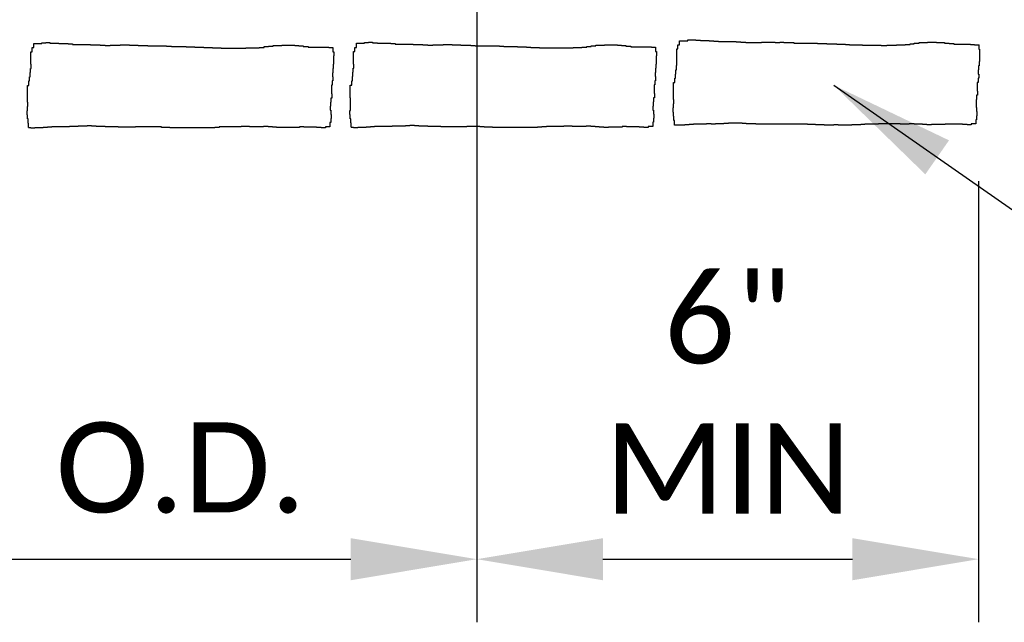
# Paper-space layout 'UM_01' of a CAD drawing. Header units: feet. Extents: x -2.3 to 50.9, y -37.3 to 22.
# Tile 13 of 26: x 5.133 to 6.226, y 3.977 to 4.646. Entities that reach past the tile are written whole.
import ezdxf

# ---------------------------------------------------------------- set-up
doc = ezdxf.new("R2010")
doc.units = ezdxf.units.FT
doc.header["$MEASUREMENT"] = 0
doc.layers.add('PS_P_Object', color=92, linetype='Continuous')
doc.layers.add('SH_TextM', color=7, linetype='Continuous')
doc.styles.add('Legend', font='calibri.ttf')
doc.styles.add('Straight Normal (0.14) Font 30', font='font30', dxfattribs={"height": 0.14})
doc.dimstyles.new('Dec Straight 0', dxfattribs={"dimtxt": 0.14, "dimasz": 0.14, "dimexe": 0.07, "dimexo": 0.07, "dimgap": 0.05, "dimtad": 1, "dimdec": 0, "dimzin": 0, "dimdsep": 46, "dimtxsty": 'Straight Normal (0.14) Font 30', "dimcen": 0.07, "dimclrd": 9, "dimclre": 9, "dimclrt": 256, "dimaunit": 1, "dimadec": 4, "dimazin": 0, "dimtfac": 1, "dimtdec": 0, "dimtofl": 0, "dimtmove": 0, "dimatfit": 3, "dimfxl": 1, "dimtolj": 1, "dimtzin": 0, "dimlwd": 25, "dimlwe": 25, "dimarcsym": 0})

# ---------------------------------------------------------------- blocks, each defined once
blk = doc.blocks.new('*D110')
at = {"layer": 'Defpoints', "color": 0, "transparency": 16777216}
for p in [(4.9827, 5.3016), (5.6402, 5.3015), (5.6402, 4.0473)]:
    blk.add_point(p, dxfattribs=at)
at = {"layer": 'SH_TextM', "color": 9, "lineweight": 25, "transparency": 16777216}
for p, q in [((4.9827, 5.2391), (4.9827, 3.9773)), ((5.6402, 5.239), (5.6402, 3.9773)), ((5.1227, 4.0473), (5.5002, 4.0473))]:
    blk.add_line(p, q, dxfattribs=at)
at = {"layer": 'SH_TextM', "color": 9, "transparency": 16777216}
for points in [[(5.1227, 4.0706), (5.1227, 4.0239), (4.9827, 4.0473)], [(5.5002, 4.0706), (5.5002, 4.0239), (5.6402, 4.0473)]]:
    blk.add_solid(points, dxfattribs=at)
at = {"layer": 'SH_TextM', "transparency": 16777216, "insert": (5.3114, 4.1485), "char_height": 0.1, "attachment_point": 5, "style": 'Legend'}
blk.add_mtext('\\A1;O.D.', dxfattribs=at)
blk = doc.blocks.new('*D111')
at = {"layer": 'Defpoints', "color": 0, "transparency": 16777216}
for p in [(5.6402, 5.3015), (6.1973, 4.5292), (6.1973, 4.0473)]:
    blk.add_point(p, dxfattribs=at)
at = {"layer": 'SH_TextM', "color": 9, "lineweight": 25, "transparency": 16777216}
for p, q in [((5.6402, 5.239), (5.6402, 3.9773)), ((6.1973, 4.4667), (6.1973, 3.9773)), ((5.7802, 4.0473), (6.0573, 4.0473))]:
    blk.add_line(p, q, dxfattribs=at)
at = {"layer": 'SH_TextM', "color": 9, "transparency": 16777216}
for points in [[(5.7802, 4.0706), (5.7802, 4.0239), (5.6402, 4.0473)], [(6.0573, 4.0706), (6.0573, 4.0239), (6.1973, 4.0473)]]:
    blk.add_solid(points, dxfattribs=at)
at = {"layer": 'SH_TextM', "transparency": 16777216, "insert": (5.9187, 4.2313), "char_height": 0.1, "attachment_point": 5, "style": 'Legend'}
blk.add_mtext('\\A1;6"\\PMIN', dxfattribs=at)

psp = doc.layouts.new('UM_01')

# ---------------------------------------------------------------- linework, layer by layer
at = {"layer": 'PS_P_Object', "color": 5}
for p, q in [((5.1463, 4.6104), (5.1463, 4.615)), ((5.1463, 4.615), (5.1481, 4.615)), ((5.1481, 4.615), (5.1481, 4.6195)), ((5.1481, 4.6195), (5.1571, 4.6195)), ((5.1571, 4.6195), (5.1571, 4.6203)), ((5.1571, 4.6203), (5.1616, 4.6203)), ((5.1616, 4.6203), (5.1616, 4.6207)), ((5.1616, 4.6207), (5.1661, 4.6207)), ((5.1661, 4.6207), (5.1661, 4.62)), ((5.1661, 4.62), (5.1714, 4.62)), ((5.1714, 4.62), (5.1714, 4.6198)), ((5.1714, 4.6198), (5.1759, 4.6198)), ((5.1759, 4.6198), (5.1759, 4.6197)), ((5.1759, 4.6197), (5.1808, 4.6197)), ((5.1808, 4.6197), (5.1808, 4.6195)), ((5.1808, 4.6195), (5.1863, 4.6195)), ((5.1863, 4.6195), (5.1863, 4.6191)), ((5.1863, 4.6191), (5.1912, 4.6191)), ((5.1912, 4.6191), (5.1912, 4.6186)), ((5.1912, 4.6186), (5.1963, 4.6186)), ((5.1963, 4.6186), (5.2012, 4.6186)), ((5.2012, 4.6186), (5.2059, 4.6186)), ((5.2059, 4.6186), (5.2059, 4.6185)), ((5.2059, 4.6185), (5.211, 4.6185)), ((5.211, 4.6185), (5.211, 4.6181)), ((5.211, 4.6181), (5.2161, 4.6181)), ((5.2161, 4.6181), (5.2161, 4.618)), ((5.2161, 4.618), (5.2218, 4.618)), ((5.2218, 4.618), (5.2218, 4.6176)), ((5.2218, 4.6176), (5.2275, 4.6176)), ((5.2275, 4.6176), (5.2275, 4.6174)), ((5.2275, 4.6174), (5.233, 4.6174)), ((5.233, 4.6174), (5.233, 4.6176)), ((5.233, 4.6176), (5.239, 4.6176)), ((5.239, 4.6176), (5.239, 4.6178)), ((5.239, 4.6178), (5.2443, 4.6178)), ((5.2443, 4.6178), (5.2443, 4.618)), ((5.2443, 4.618), (5.2496, 4.618)), ((5.2496, 4.618), (5.2545, 4.618)), ((5.2545, 4.618), (5.2545, 4.6176)), ((5.2545, 4.6176), (5.2594, 4.6176)), ((5.2594, 4.6176), (5.2594, 4.6178)), ((5.2594, 4.6178), (5.264, 4.6178)), ((5.264, 4.6178), (5.264, 4.6174)), ((5.264, 4.6174), (5.2697, 4.6174)), ((5.2697, 4.6174), (5.2697, 4.6173)), ((5.2697, 4.6173), (5.275, 4.6173)), ((5.275, 4.6173), (5.275, 4.617)), ((5.275, 4.617), (5.2802, 4.617)), ((5.2802, 4.617), (5.2802, 4.6168)), ((5.2802, 4.6168), (5.2857, 4.6168)), ((5.2857, 4.6168), (5.2902, 4.6168)), ((5.2902, 4.6168), (5.2957, 4.6168)), ((5.2957, 4.6168), (5.2957, 4.6166)), ((5.2957, 4.6166), (5.3012, 4.6166)), ((5.3012, 4.6166), (5.3012, 4.6164)), ((5.3012, 4.6164), (5.3069, 4.6164)), ((5.3069, 4.6164), (5.3069, 4.6163)), ((5.3069, 4.6163), (5.3118, 4.6163)), ((5.3118, 4.6163), (5.3118, 4.6161)), ((5.3118, 4.6161), (5.3173, 4.6161)), ((5.3173, 4.6161), (5.3173, 4.616)), ((5.3173, 4.616), (5.3226, 4.616)), ((5.3226, 4.616), (5.3226, 4.6158)), ((5.3226, 4.6158), (5.3271, 4.6158)), ((5.3271, 4.6158), (5.3271, 4.6156)), ((5.3271, 4.6156), (5.3322, 4.6156)), ((5.3322, 4.6156), (5.3322, 4.6154)), ((5.3322, 4.6154), (5.3369, 4.6154)), ((5.3369, 4.6154), (5.3369, 4.6151)), ((5.3369, 4.6151), (5.3416, 4.6151)), ((5.3416, 4.6151), (5.3416, 4.615)), ((5.3416, 4.615), (5.3465, 4.615)), ((5.3465, 4.615), (5.3465, 4.6148)), ((5.3465, 4.6148), (5.3514, 4.6148)), ((5.3514, 4.6148), (5.3514, 4.6146)), ((5.3514, 4.6146), (5.3561, 4.6146)), ((5.3561, 4.6146), (5.3561, 4.6144)), ((5.3561, 4.6144), (5.3612, 4.6144)), ((5.3612, 4.6144), (5.3659, 4.6144)), ((5.3659, 4.6144), (5.3718, 4.6144)), ((5.3718, 4.6144), (5.3718, 4.6143)), ((5.3718, 4.6143), (5.3781, 4.6143)), ((5.3781, 4.6143), (5.3781, 4.6144)), ((5.3781, 4.6144), (5.3838, 4.6144)), ((5.3838, 4.6144), (5.3838, 4.6146)), ((5.3838, 4.6146), (5.389, 4.6146)), ((5.389, 4.6146), (5.389, 4.6148)), ((5.389, 4.6148), (5.3936, 4.6148)), ((5.3936, 4.6148), (5.3985, 4.6148)), ((5.3985, 4.6148), (5.3985, 4.6153)), ((5.3985, 4.6153), (5.4041, 4.6153)), ((5.4041, 4.6153), (5.4041, 4.6161)), ((5.4041, 4.6161), (5.4087, 4.6161)), ((5.4087, 4.6161), (5.4087, 4.6166)), ((5.4087, 4.6166), (5.414, 4.6166)), ((5.414, 4.6166), (5.414, 4.6173)), ((5.414, 4.6173), (5.4188, 4.6173)), ((5.4188, 4.6173), (5.4188, 4.6174)), ((5.4188, 4.6174), (5.4235, 4.6174)), ((5.4235, 4.6174), (5.4235, 4.6178)), ((5.4235, 4.6178), (5.4286, 4.6178)), ((5.4286, 4.6178), (5.4333, 4.6178)), ((5.4333, 4.6178), (5.4333, 4.6176)), ((5.4333, 4.6176), (5.4379, 4.6176)), ((5.4379, 4.6176), (5.4379, 4.6173)), ((5.4379, 4.6173), (5.4424, 4.6173)), ((5.4424, 4.6173), (5.4424, 4.617)), ((5.4424, 4.617), (5.4473, 4.617)), ((5.4473, 4.617), (5.4473, 4.6163)), ((5.4473, 4.6163), (5.4529, 4.6163)), ((5.4529, 4.6163), (5.4529, 4.6156)), ((5.4529, 4.6156), (5.4575, 4.6156)), ((5.4575, 4.6156), (5.462, 4.6156)), ((5.462, 4.6156), (5.4665, 4.6156)), ((5.4665, 4.6156), (5.4712, 4.6156)), ((5.4712, 4.6156), (5.4712, 4.6154)), ((5.4712, 4.6154), (5.4757, 4.6154)), ((5.4757, 4.6154), (5.4757, 4.6151)), ((5.4757, 4.6151), (5.4802, 4.6151)), ((5.4802, 4.6151), (5.4802, 4.615)), ((5.4802, 4.615), (5.4806, 4.615)), ((5.4804, 4.6148), (5.4804, 4.6103)), ((5.4806, 4.615), (5.4806, 4.6151)), ((5.5046, 4.6107), (5.5046, 4.6153)), ((5.5046, 4.6153), (5.5065, 4.6153)), ((5.5065, 4.6153), (5.5065, 4.6198)), ((5.5065, 4.6198), (5.5154, 4.6198)), ((5.5154, 4.6198), (5.5154, 4.6206)), ((5.5154, 4.6206), (5.5199, 4.6206)), ((5.5199, 4.6206), (5.5199, 4.621)), ((5.5199, 4.621), (5.5244, 4.621)), ((5.5244, 4.621), (5.5244, 4.6203)), ((5.5244, 4.6203), (5.5297, 4.6203)), ((5.5297, 4.6203), (5.5297, 4.6201)), ((5.5297, 4.6201), (5.5342, 4.6201)), ((5.5342, 4.6201), (5.5342, 4.62)), ((5.5342, 4.62), (5.5391, 4.62)), ((5.5391, 4.62), (5.5391, 4.6198)), ((5.5391, 4.6198), (5.5447, 4.6198)), ((5.5447, 4.6198), (5.5447, 4.6194)), ((5.5447, 4.6194), (5.5495, 4.6194)), ((5.5495, 4.6194), (5.5495, 4.619)), ((5.5495, 4.619), (5.5546, 4.619)), ((5.5546, 4.619), (5.5595, 4.619)), ((5.5595, 4.619), (5.5642, 4.619)), ((5.5642, 4.619), (5.5642, 4.6188)), ((5.5642, 4.6188), (5.5693, 4.6188)), ((5.5693, 4.6188), (5.5693, 4.6184)), ((5.5693, 4.6184), (5.5745, 4.6184)), ((5.5745, 4.6184), (5.5745, 4.6183)), ((5.5745, 4.6183), (5.5802, 4.6183)), ((5.5802, 4.6183), (5.5802, 4.618)), ((5.5802, 4.618), (5.5859, 4.618)), ((5.5859, 4.618), (5.5859, 4.6178)), ((5.5859, 4.6178), (5.5914, 4.6178)), ((5.5914, 4.6178), (5.5914, 4.618)), ((5.5914, 4.618), (5.5973, 4.618)), ((5.5973, 4.618), (5.5973, 4.6181)), ((5.5973, 4.6181), (5.6026, 4.6181)), ((5.6026, 4.6181), (5.6026, 4.6183)), ((5.6026, 4.6183), (5.6079, 4.6183)), ((5.6079, 4.6183), (5.6128, 4.6183)), ((5.6128, 4.6183), (5.6128, 4.618)), ((5.6128, 4.618), (5.6177, 4.618)), ((5.6177, 4.618), (5.6177, 4.6181)), ((5.6177, 4.6181), (5.6224, 4.6181)), ((5.6224, 4.6181), (5.6224, 4.6178)), ((5.6224, 4.6178), (5.6281, 4.6178)), ((5.6281, 4.6178), (5.6281, 4.6176)), ((5.6281, 4.6176), (5.6334, 4.6176)), ((5.6334, 4.6176), (5.6334, 4.6173)), ((5.6334, 4.6173), (5.6385, 4.6173)), ((5.6385, 4.6173), (5.6385, 4.6171)), ((5.6385, 4.6171), (5.644, 4.6171)), ((5.644, 4.6171), (5.6485, 4.6171)), ((5.6485, 4.6171), (5.654, 4.6171)), ((5.654, 4.6171), (5.654, 4.617)), ((5.654, 4.617), (5.6596, 4.617)), ((5.6596, 4.617), (5.6596, 4.6168)), ((5.6596, 4.6168), (5.6653, 4.6168)), ((5.6653, 4.6168), (5.6653, 4.6166)), ((5.6653, 4.6166), (5.6702, 4.6166)), ((5.6702, 4.6166), (5.6702, 4.6164)), ((5.6702, 4.6164), (5.6757, 4.6164)), ((5.6757, 4.6164), (5.6757, 4.6163)), ((5.6757, 4.6163), (5.681, 4.6163)), ((5.681, 4.6163), (5.681, 4.6161)), ((5.681, 4.6161), (5.6855, 4.6161)), ((5.6855, 4.6161), (5.6855, 4.6159)), ((5.6855, 4.6159), (5.6906, 4.6159)), ((5.6906, 4.6159), (5.6906, 4.6158)), ((5.6906, 4.6158), (5.6952, 4.6158)), ((5.6952, 4.6158), (5.6952, 4.6154)), ((5.6952, 4.6154), (5.7, 4.6154)), ((5.7, 4.6154), (5.7, 4.6153)), ((5.7, 4.6153), (5.7049, 4.6153)), ((5.7049, 4.6153), (5.7049, 4.6151)), ((5.7049, 4.6151), (5.7098, 4.6151)), ((5.7098, 4.6151), (5.7098, 4.6149)), ((5.7098, 4.6149), (5.7144, 4.6149)), ((5.7144, 4.6149), (5.7144, 4.6147)), ((5.7144, 4.6147), (5.7196, 4.6147)), ((5.7196, 4.6147), (5.7242, 4.6147)), ((5.7242, 4.6147), (5.7302, 4.6147)), ((5.7302, 4.6147), (5.7302, 4.6146)), ((5.7302, 4.6146), (5.7365, 4.6146)), ((5.7365, 4.6146), (5.7365, 4.6147)), ((5.7365, 4.6147), (5.7422, 4.6147)), ((5.7422, 4.6147), (5.7422, 4.6149)), ((5.7422, 4.6149), (5.7473, 4.6149)), ((5.7473, 4.6149), (5.7473, 4.6151)), ((5.7473, 4.6151), (5.752, 4.6151)), ((5.752, 4.6151), (5.7569, 4.6151)), ((5.7569, 4.6151), (5.7569, 4.6156)), ((5.7569, 4.6156), (5.7624, 4.6156)), ((5.7624, 4.6156), (5.7624, 4.6164)), ((5.7624, 4.6164), (5.7671, 4.6164)), ((5.7671, 4.6164), (5.7671, 4.617)), ((5.7671, 4.617), (5.7724, 4.617)), ((5.7724, 4.617), (5.7724, 4.6176)), ((5.7724, 4.6176), (5.7771, 4.6176)), ((5.7771, 4.6176), (5.7771, 4.6178)), ((5.7771, 4.6178), (5.7818, 4.6178)), ((5.7818, 4.6178), (5.7818, 4.6181)), ((5.7818, 4.6181), (5.7869, 4.6181)), ((5.7869, 4.6181), (5.7916, 4.6181)), ((5.7916, 4.6181), (5.7916, 4.618)), ((5.7916, 4.618), (5.7963, 4.618)), ((5.7963, 4.618), (5.7963, 4.6176)), ((5.7963, 4.6176), (5.8008, 4.6176)), ((5.8008, 4.6176), (5.8008, 4.6173)), ((5.8008, 4.6173), (5.8057, 4.6173)), ((5.8057, 4.6173), (5.8057, 4.6166)), ((5.8057, 4.6166), (5.8112, 4.6166)), ((5.8112, 4.6166), (5.8112, 4.6159)), ((5.8112, 4.6159), (5.8159, 4.6159)), ((5.8159, 4.6159), (5.8204, 4.6159)), ((5.8204, 4.6159), (5.8249, 4.6159)), ((5.8249, 4.6159), (5.8296, 4.6159)), ((5.8296, 4.6159), (5.8296, 4.6158)), ((5.8296, 4.6158), (5.8341, 4.6158)), ((5.8341, 4.6158), (5.8341, 4.6154)), ((5.8341, 4.6154), (5.8386, 4.6154)), ((5.8386, 4.6154), (5.8386, 4.6153)), ((5.8386, 4.6153), (5.839, 4.6153)), ((5.8387, 4.6151), (5.8387, 4.6106)), ((5.839, 4.6153), (5.839, 4.6154)), ((5.8634, 4.6135), (5.8634, 4.6181)), ((5.8634, 4.6181), (5.8653, 4.6181)), ((5.8653, 4.6181), (5.8653, 4.6226)), ((5.8653, 4.6226), (5.8743, 4.6226)), ((5.8743, 4.6226), (5.8743, 4.6235)), ((5.8743, 4.6235), (5.8788, 4.6235)), ((5.8788, 4.6235), (5.8788, 4.6238)), ((5.8788, 4.6238), (5.8833, 4.6238)), ((5.8833, 4.6238), (5.8833, 4.6231)), ((5.8833, 4.6231), (5.8886, 4.6231)), ((5.8886, 4.6231), (5.8886, 4.623)), ((5.8886, 4.623), (5.8931, 4.623)), ((5.8931, 4.623), (5.8931, 4.6228)), ((5.8931, 4.6228), (5.898, 4.6228)), ((5.898, 4.6228), (5.898, 4.6226)), ((5.898, 4.6226), (5.9035, 4.6226)), ((5.9035, 4.6226), (5.9035, 4.6223)), ((5.9035, 4.6223), (5.9084, 4.6223)), ((5.9084, 4.6223), (5.9084, 4.6218)), ((5.9084, 4.6218), (5.9135, 4.6218)), ((5.9135, 4.6218), (5.9184, 4.6218)), ((5.9184, 4.6218), (5.9231, 4.6218)), ((5.9231, 4.6218), (5.9231, 4.6216)), ((5.9231, 4.6216), (5.9282, 4.6216)), ((5.9282, 4.6216), (5.9282, 4.6213)), ((5.9282, 4.6213), (5.9333, 4.6213)), ((5.9333, 4.6213), (5.9333, 4.6211)), ((5.9333, 4.6211), (5.939, 4.6211)), ((5.939, 4.6211), (5.939, 4.6208)), ((5.939, 4.6208), (5.9447, 4.6208)), ((5.9447, 4.6208), (5.9447, 4.6206)), ((5.9447, 4.6206), (5.9502, 4.6206)), ((5.9502, 4.6206), (5.9502, 4.6208)), ((5.9502, 4.6208), (5.9561, 4.6208)), ((5.9561, 4.6208), (5.9561, 4.6209)), ((5.9561, 4.6209), (5.9614, 4.6209)), ((5.9614, 4.6209), (5.9614, 4.6211)), ((5.9614, 4.6211), (5.9667, 4.6211)), ((5.9667, 4.6211), (5.9716, 4.6211)), ((5.9716, 4.6211), (5.9716, 4.6208)), ((5.9716, 4.6208), (5.9765, 4.6208)), ((5.9765, 4.6208), (5.9765, 4.6209)), ((5.9765, 4.6209), (5.9812, 4.6209)), ((5.9812, 4.6209), (5.9812, 4.6206)), ((5.9812, 4.6206), (5.9869, 4.6206)), ((5.9869, 4.6206), (5.9869, 4.6205)), ((5.9869, 4.6205), (5.9922, 4.6205)), ((5.9922, 4.6205), (5.9922, 4.6201)), ((5.9922, 4.6201), (5.9974, 4.6201)), ((5.9974, 4.6201), (5.9974, 4.6199)), ((5.9974, 4.6199), (6.0028, 4.6199)), ((6.0028, 4.6199), (6.0073, 4.6199)), ((6.0073, 4.6199), (6.0129, 4.6199)), ((6.0129, 4.6199), (6.0129, 4.6198)), ((6.0129, 4.6198), (6.0184, 4.6198)), ((6.0184, 4.6198), (6.0184, 4.6196)), ((6.0184, 4.6196), (6.0241, 4.6196)), ((6.0241, 4.6196), (6.0241, 4.6194)), ((6.0241, 4.6194), (6.029, 4.6194)), ((6.029, 4.6194), (6.029, 4.6193)), ((6.029, 4.6193), (6.0345, 4.6193)), ((6.0345, 4.6193), (6.0345, 4.6191)), ((6.0345, 4.6191), (6.0398, 4.6191)), ((6.0398, 4.6191), (6.0398, 4.6189)), ((6.0398, 4.6189), (6.0443, 4.6189)), ((6.0443, 4.6189), (6.0443, 4.6188)), ((6.0443, 4.6188), (6.0494, 4.6188)), ((6.0494, 4.6188), (6.0494, 4.6186)), ((6.0494, 4.6186), (6.0541, 4.6186)), ((6.0541, 4.6186), (6.0541, 4.6182)), ((6.0541, 4.6182), (6.0588, 4.6182)), ((6.0588, 4.6182), (6.0588, 4.6181)), ((6.0588, 4.6181), (6.0637, 4.6181)), ((6.0637, 4.6181), (6.0637, 4.6179)), ((6.0637, 4.6179), (6.0686, 4.6179)), ((6.0686, 4.6179), (6.0686, 4.6178)), ((6.0686, 4.6178), (6.0733, 4.6178)), ((6.0733, 4.6178), (6.0733, 4.6176)), ((6.0733, 4.6176), (6.0784, 4.6176)), ((6.0784, 4.6176), (6.0831, 4.6176)), ((6.0831, 4.6176), (6.089, 4.6176)), ((6.089, 4.6176), (6.089, 4.6174)), ((6.089, 4.6174), (6.0953, 4.6174)), ((6.0953, 4.6174), (6.0953, 4.6176)), ((6.0953, 4.6176), (6.101, 4.6176)), ((6.101, 4.6176), (6.101, 4.6178)), ((6.101, 4.6178), (6.1061, 4.6178)), ((6.1061, 4.6178), (6.1061, 4.6179)), ((6.1061, 4.6179), (6.1108, 4.6179)), ((6.1108, 4.6179), (6.1157, 4.6179)), ((6.1157, 4.6179), (6.1157, 4.6184)), ((6.1157, 4.6184), (6.1212, 4.6184)), ((6.1212, 4.6184), (6.1212, 4.6193)), ((6.1212, 4.6193), (6.1259, 4.6193)), ((6.1259, 4.6193), (6.1259, 4.6198)), ((6.1259, 4.6198), (6.1312, 4.6198)), ((6.1312, 4.6198), (6.1312, 4.6205)), ((6.1312, 4.6205), (6.1359, 4.6205)), ((6.1359, 4.6205), (6.1359, 4.6206)), ((6.1359, 4.6206), (6.1407, 4.6206)), ((6.1407, 4.6206), (6.1407, 4.6209)), ((6.1407, 4.6209), (6.1457, 4.6209)), ((6.1457, 4.6209), (6.1505, 4.6209)), ((6.1505, 4.6209), (6.1505, 4.6208)), ((6.1505, 4.6208), (6.1551, 4.6208)), ((6.1551, 4.6208), (6.1551, 4.6205)), ((6.1551, 4.6205), (6.1596, 4.6205)), ((6.1596, 4.6205), (6.1596, 4.6201)), ((6.1596, 4.6201), (6.1645, 4.6201)), ((6.1645, 4.6201), (6.1645, 4.6194)), ((6.1645, 4.6194), (6.17, 4.6194)), ((6.17, 4.6194), (6.17, 4.6188)), ((6.17, 4.6188), (6.1747, 4.6188)), ((6.1747, 4.6188), (6.1792, 4.6188)), ((6.1792, 4.6188), (6.1837, 4.6188)), ((6.1837, 4.6188), (6.1884, 4.6188)), ((6.1884, 4.6188), (6.1884, 4.6186)), ((6.1884, 4.6186), (6.1929, 4.6186)), ((6.1929, 4.6186), (6.1929, 4.6182)), ((6.1929, 4.6182), (6.1974, 4.6182)), ((6.1974, 4.6182), (6.1974, 4.6181)), ((6.1974, 4.6181), (6.1978, 4.6181)), ((6.1976, 4.6179), (6.1976, 4.6134)), ((6.1978, 4.6181), (6.1978, 4.6182)), ((5.145, 4.6057), (5.145, 4.6104)), ((5.145, 4.6104), (5.1463, 4.6104)), ((5.145, 4.601), (5.145, 4.6057)), ((5.4804, 4.6103), (5.4812, 4.6103)), ((5.4812, 4.6057), (5.481, 4.6057)), ((5.481, 4.6057), (5.481, 4.6012)), ((5.4812, 4.6103), (5.4812, 4.6057)), ((5.5034, 4.606), (5.5034, 4.6107)), ((5.5034, 4.6107), (5.5046, 4.6107)), ((5.5034, 4.6013), (5.5034, 4.606)), ((5.8387, 4.6106), (5.8395, 4.6106)), ((5.8395, 4.606), (5.8394, 4.606)), ((5.8394, 4.606), (5.8394, 4.6015)), ((5.8395, 4.6106), (5.8395, 4.606)), ((5.8622, 4.6088), (5.8622, 4.6135)), ((5.8622, 4.6135), (5.8634, 4.6135)), ((5.8622, 4.6041), (5.8622, 4.6088)), ((5.8622, 4.5996), (5.8622, 4.6041)), ((6.1976, 4.6134), (6.1984, 4.6134)), ((6.1984, 4.6088), (6.1982, 4.6088)), ((6.1982, 4.6088), (6.1982, 4.6043)), ((6.1982, 4.6043), (6.1982, 4.5996)), ((6.1984, 4.6134), (6.1984, 4.6088)), ((5.145, 4.5965), (5.145, 4.601)), ((5.1453, 4.5965), (5.145, 4.5965)), ((5.1453, 4.5919), (5.1453, 4.5965)), ((5.481, 4.5965), (5.4808, 4.5965)), ((5.4808, 4.5965), (5.4808, 4.5918)), ((5.481, 4.6012), (5.481, 4.5965)), ((5.503, 4.5877), (5.503, 4.5922)), ((5.503, 4.5922), (5.5036, 4.5922)), ((5.5034, 4.5968), (5.5034, 4.6013)), ((5.5036, 4.5968), (5.5034, 4.5968)), ((5.5036, 4.5922), (5.5036, 4.5968)), ((5.8391, 4.5921), (5.8386, 4.5921)), ((5.8386, 4.5921), (5.8386, 4.5874)), ((5.8394, 4.5968), (5.8391, 4.5968)), ((5.8391, 4.5968), (5.8391, 4.5921)), ((5.8394, 4.6015), (5.8394, 4.5968)), ((5.8618, 4.5905), (5.8618, 4.5951)), ((5.8618, 4.5951), (5.8624, 4.5951)), ((5.8624, 4.5996), (5.8622, 4.5996)), ((5.8624, 4.5951), (5.8624, 4.5996)), ((6.198, 4.5949), (6.1974, 4.5949)), ((6.1974, 4.5949), (6.1974, 4.5902)), ((6.1982, 4.5996), (6.198, 4.5996)), ((6.198, 4.5996), (6.198, 4.5949)), ((5.1436, 4.578), (5.1436, 4.5825)), ((5.1436, 4.5825), (5.144, 4.5825)), ((5.144, 4.5825), (5.144, 4.5874)), ((5.144, 4.5874), (5.1446, 4.5874)), ((5.1446, 4.5874), (5.1446, 4.5919)), ((5.1446, 4.5919), (5.1453, 4.5919)), ((5.4802, 4.5871), (5.4798, 4.5871)), ((5.4798, 4.5871), (5.4798, 4.5825)), ((5.4798, 4.5825), (5.4804, 4.5825)), ((5.4808, 4.5918), (5.4802, 4.5918)), ((5.4802, 4.5918), (5.4802, 4.5871)), ((5.4804, 4.5825), (5.4804, 4.578)), ((5.502, 4.5783), (5.502, 4.5828)), ((5.502, 4.5828), (5.5024, 4.5828)), ((5.5024, 4.5828), (5.5024, 4.5877)), ((5.5024, 4.5877), (5.503, 4.5877)), ((5.8386, 4.5874), (5.8381, 4.5874)), ((5.8381, 4.5874), (5.8381, 4.5828)), ((5.8381, 4.5828), (5.8387, 4.5828)), ((5.8387, 4.5828), (5.8387, 4.5783)), ((5.86, 4.5762), (5.86, 4.5811)), ((5.86, 4.5811), (5.8608, 4.5811)), ((5.8608, 4.5811), (5.8608, 4.5856)), ((5.8608, 4.5856), (5.8612, 4.5856)), ((5.8612, 4.5856), (5.8612, 4.5905)), ((5.8612, 4.5905), (5.8618, 4.5905)), ((6.1976, 4.5811), (6.1967, 4.5811)), ((6.1967, 4.5811), (6.1967, 4.5764)), ((6.1974, 4.5902), (6.197, 4.5902)), ((6.197, 4.5902), (6.197, 4.5856)), ((6.197, 4.5856), (6.1976, 4.5856)), ((6.1976, 4.5856), (6.1976, 4.5811)), ((5.1412, 4.5684), (5.1412, 4.5731)), ((5.1412, 4.5731), (5.1428, 4.5731)), ((5.1428, 4.5731), (5.1428, 4.578)), ((5.1428, 4.578), (5.1436, 4.578)), ((5.4796, 4.5733), (5.4788, 4.5733)), ((5.4788, 4.5733), (5.4788, 4.5686)), ((5.4804, 4.578), (5.4796, 4.578)), ((5.4796, 4.578), (5.4796, 4.5733)), ((5.4995, 4.5687), (5.4995, 4.5734)), ((5.4995, 4.5734), (5.5012, 4.5734)), ((5.5012, 4.5734), (5.5012, 4.5783)), ((5.5012, 4.5783), (5.502, 4.5783)), ((5.8379, 4.5736), (5.8371, 4.5736)), ((5.8371, 4.5736), (5.8371, 4.5689)), ((5.8387, 4.5783), (5.8379, 4.5783)), ((5.8379, 4.5783), (5.8379, 4.5736)), ((5.8584, 4.5715), (5.8584, 4.5762)), ((5.8584, 4.5762), (5.86, 4.5762)), ((5.8584, 4.5667), (5.8584, 4.5715)), ((6.1967, 4.5764), (6.1959, 4.5764)), ((6.1959, 4.5764), (6.1959, 4.5717)), ((6.1959, 4.5717), (6.1959, 4.5668)), ((5.1412, 4.5635), (5.1412, 4.5684)), ((5.1412, 4.559), (5.1412, 4.5635)), ((5.4788, 4.5686), (5.4788, 4.5637)), ((5.4788, 4.5637), (5.479, 4.5637)), ((5.479, 4.5637), (5.479, 4.559)), ((5.4995, 4.5639), (5.4995, 4.5687)), ((5.4995, 4.5593), (5.4995, 4.5639)), ((5.4997, 4.5593), (5.4995, 4.5593)), ((5.4997, 4.5547), (5.4997, 4.5593)), ((5.8373, 4.5593), (5.8363, 4.5593)), ((5.8363, 4.5593), (5.8363, 4.5547)), ((5.8371, 4.5689), (5.8371, 4.564)), ((5.8371, 4.564), (5.8373, 4.564)), ((5.8373, 4.564), (5.8373, 4.5593)), ((5.8584, 4.5621), (5.8584, 4.5667)), ((5.8585, 4.5621), (5.8584, 4.5621)), ((5.8585, 4.5576), (5.8585, 4.5621)), ((6.1962, 4.5621), (6.1951, 4.5621)), ((6.1951, 4.5621), (6.1951, 4.5576)), ((6.1959, 4.5668), (6.1962, 4.5668)), ((6.1962, 4.5668), (6.1962, 4.5621)), ((5.1414, 4.559), (5.1412, 4.559)), ((5.1414, 4.5544), (5.1414, 4.559)), ((5.1416, 4.5544), (5.1414, 4.5544)), ((5.1414, 4.545), (5.1414, 4.5496)), ((5.1414, 4.5496), (5.1416, 4.5496)), ((5.1416, 4.5496), (5.1416, 4.5544)), ((5.4775, 4.5499), (5.4774, 4.5499)), ((5.4774, 4.5499), (5.4774, 4.5454)), ((5.4779, 4.5544), (5.4775, 4.5544)), ((5.4775, 4.5544), (5.4775, 4.5499)), ((5.479, 4.559), (5.4779, 4.559)), ((5.4779, 4.559), (5.4779, 4.5544)), ((5.4999, 4.5547), (5.4997, 4.5547)), ((5.4997, 4.5453), (5.4997, 4.5499)), ((5.4997, 4.5499), (5.4999, 4.5499)), ((5.4999, 4.5499), (5.4999, 4.5547)), ((5.8359, 4.5502), (5.8357, 4.5502)), ((5.8357, 4.5502), (5.8357, 4.5457)), ((5.8363, 4.5547), (5.8359, 4.5547)), ((5.8359, 4.5547), (5.8359, 4.5502)), ((5.8588, 4.5576), (5.8585, 4.5576)), ((5.8585, 4.5482), (5.8585, 4.5527)), ((5.8585, 4.5527), (5.8588, 4.5527)), ((5.8588, 4.5527), (5.8588, 4.5576)), ((6.1947, 4.5531), (6.1945, 4.5531)), ((6.1945, 4.5531), (6.1945, 4.5485)), ((6.1945, 4.5485), (6.1951, 4.5485)), ((6.1951, 4.5576), (6.1947, 4.5576)), ((6.1947, 4.5576), (6.1947, 4.5531)), ((6.1951, 4.5485), (6.1951, 4.544)), ((5.1408, 4.5403), (5.1408, 4.545)), ((5.1408, 4.545), (5.1414, 4.545)), ((5.1412, 4.5403), (5.1408, 4.5403)), ((5.1412, 4.5358), (5.1412, 4.5403)), ((5.4774, 4.5454), (5.4779, 4.5454)), ((5.4779, 4.5454), (5.4779, 4.5408)), ((5.4779, 4.5408), (5.4783, 4.5408)), ((5.4783, 4.5408), (5.4783, 4.5363)), ((5.4991, 4.5406), (5.4991, 4.5453)), ((5.4991, 4.5453), (5.4997, 4.5453)), ((5.4995, 4.5406), (5.4991, 4.5406)), ((5.4995, 4.5361), (5.4995, 4.5406)), ((5.8357, 4.5457), (5.8363, 4.5457)), ((5.8363, 4.5457), (5.8363, 4.5411)), ((5.8363, 4.5411), (5.8367, 4.5411)), ((5.8367, 4.5411), (5.8367, 4.5366)), ((5.858, 4.5434), (5.858, 4.5482)), ((5.858, 4.5482), (5.8585, 4.5482)), ((5.8584, 4.5434), (5.858, 4.5434)), ((5.8584, 4.5389), (5.8584, 4.5434)), ((5.859, 4.5389), (5.8584, 4.5389)), ((5.859, 4.5342), (5.859, 4.5389)), ((6.1951, 4.544), (6.1955, 4.544)), ((6.1955, 4.5394), (6.1951, 4.5394)), ((6.1951, 4.5394), (6.1951, 4.5349)), ((6.1955, 4.544), (6.1955, 4.5394)), ((5.1418, 4.5358), (5.1412, 4.5358)), ((5.1418, 4.5311), (5.1418, 4.5358)), ((5.1424, 4.5311), (5.1418, 4.5311)), ((5.1424, 4.5265), (5.1424, 4.5311)), ((5.1683, 4.5267), (5.1636, 4.5267)), ((5.1636, 4.5267), (5.1636, 4.5264)), ((5.173, 4.5271), (5.1683, 4.5271)), ((5.1683, 4.5271), (5.1683, 4.5267)), ((5.1781, 4.5271), (5.173, 4.5271)), ((5.183, 4.5272), (5.1781, 4.5272)), ((5.1781, 4.5272), (5.1781, 4.5271)), ((5.183, 4.5271), (5.183, 4.5272)), ((5.1879, 4.5271), (5.183, 4.5271)), ((5.1926, 4.5274), (5.1879, 4.5274)), ((5.1879, 4.5274), (5.1879, 4.5271)), ((5.1973, 4.5274), (5.1926, 4.5274)), ((5.2026, 4.5277), (5.1973, 4.5277)), ((5.1973, 4.5277), (5.1973, 4.5274)), ((5.2075, 4.5279), (5.2026, 4.5279)), ((5.2026, 4.5279), (5.2026, 4.5277)), ((5.2124, 4.5281), (5.2075, 4.5281)), ((5.2075, 4.5281), (5.2075, 4.5279)), ((5.2124, 4.5279), (5.2124, 4.5281)), ((5.2175, 4.5279), (5.2124, 4.5279)), ((5.2175, 4.5275), (5.2175, 4.5279)), ((5.2222, 4.5275), (5.2175, 4.5275)), ((5.2222, 4.5274), (5.2222, 4.5275)), ((5.2275, 4.5274), (5.2222, 4.5274)), ((5.2275, 4.5272), (5.2275, 4.5274)), ((5.2326, 4.5272), (5.2275, 4.5272)), ((5.2326, 4.5271), (5.2326, 4.5272)), ((5.2371, 4.5271), (5.2326, 4.5271)), ((5.2418, 4.5271), (5.2371, 4.5271)), ((5.2418, 4.5267), (5.2418, 4.5271)), ((5.2467, 4.5267), (5.2418, 4.5267)), ((5.2512, 4.5267), (5.2467, 4.5267)), ((5.2563, 4.5267), (5.2512, 4.5267)), ((5.2612, 4.5267), (5.2563, 4.5267)), ((5.2661, 4.5269), (5.2612, 4.5269)), ((5.2612, 4.5269), (5.2612, 4.5267)), ((5.2706, 4.5269), (5.2661, 4.5269)), ((5.2757, 4.5271), (5.2706, 4.5271)), ((5.2706, 4.5271), (5.2706, 4.5269)), ((5.2804, 4.5271), (5.2757, 4.5271)), ((5.2851, 4.5271), (5.2804, 4.5271)), ((5.2851, 4.5269), (5.2851, 4.5271)), ((5.29, 4.5269), (5.2851, 4.5269)), ((5.29, 4.5265), (5.29, 4.5269)), ((5.2946, 4.5265), (5.29, 4.5265)), ((5.2946, 4.5264), (5.2946, 4.5265)), ((5.3592, 4.5269), (5.3539, 4.5269)), ((5.3539, 4.5269), (5.3539, 4.5264)), ((5.3638, 4.5271), (5.3592, 4.5271)), ((5.3592, 4.5271), (5.3592, 4.5269)), ((5.369, 4.5271), (5.3638, 4.5271)), ((5.3739, 4.5272), (5.369, 4.5272)), ((5.369, 4.5272), (5.369, 4.5271)), ((5.3784, 4.5272), (5.3739, 4.5272)), ((5.3833, 4.5274), (5.3784, 4.5274)), ((5.3784, 4.5274), (5.3784, 4.5272)), ((5.3877, 4.5274), (5.3833, 4.5274)), ((5.3877, 4.5272), (5.3877, 4.5274)), ((5.393, 4.5272), (5.3877, 4.5272)), ((5.393, 4.5271), (5.393, 4.5272)), ((5.3979, 4.5271), (5.393, 4.5271)), ((5.4033, 4.5271), (5.3979, 4.5271)), ((5.4086, 4.5274), (5.4033, 4.5274)), ((5.4033, 4.5274), (5.4033, 4.5271)), ((5.4086, 4.5271), (5.4086, 4.5274)), ((5.4131, 4.5271), (5.4086, 4.5271)), ((5.4131, 4.5267), (5.4131, 4.5271)), ((5.4178, 4.5267), (5.4131, 4.5267)), ((5.4178, 4.5264), (5.4178, 4.5267)), ((5.4432, 4.5265), (5.4379, 4.5265)), ((5.4379, 4.5265), (5.4379, 4.5264)), ((5.4481, 4.5271), (5.4432, 4.5271)), ((5.4432, 4.5271), (5.4432, 4.5265)), ((5.4481, 4.5267), (5.4481, 4.5271)), ((5.4529, 4.5267), (5.4481, 4.5267)), ((5.4574, 4.5267), (5.4529, 4.5267)), ((5.4623, 4.5267), (5.4574, 4.5267)), ((5.4623, 4.5264), (5.4623, 4.5267)), ((5.4771, 4.5272), (5.4721, 4.5272)), ((5.4721, 4.5272), (5.4721, 4.5261)), ((5.4779, 4.5318), (5.4771, 4.5318)), ((5.4771, 4.5318), (5.4771, 4.5272)), ((5.4783, 4.5363), (5.4779, 4.5363)), ((5.4779, 4.5363), (5.4779, 4.5318)), ((5.5001, 4.5361), (5.4995, 4.5361)), ((5.5001, 4.5314), (5.5001, 4.5361)), ((5.5007, 4.5314), (5.5001, 4.5314)), ((5.5007, 4.5268), (5.5007, 4.5314)), ((5.522, 4.5267), (5.5171, 4.5267)), ((5.5171, 4.5267), (5.5171, 4.5264)), ((5.5266, 4.527), (5.522, 4.527)), ((5.522, 4.527), (5.522, 4.5267)), ((5.5314, 4.5274), (5.5266, 4.5274)), ((5.5266, 4.5274), (5.5266, 4.527)), ((5.5365, 4.5274), (5.5314, 4.5274)), ((5.5414, 4.5275), (5.5365, 4.5275)), ((5.5365, 4.5275), (5.5365, 4.5274)), ((5.5414, 4.5274), (5.5414, 4.5275)), ((5.5463, 4.5274), (5.5414, 4.5274)), ((5.5509, 4.5277), (5.5463, 4.5277)), ((5.5463, 4.5277), (5.5463, 4.5274)), ((5.5557, 4.5277), (5.5509, 4.5277)), ((5.561, 4.528), (5.5557, 4.528)), ((5.5557, 4.528), (5.5557, 4.5277)), ((5.5659, 4.5282), (5.561, 4.5282)), ((5.561, 4.5282), (5.561, 4.528)), ((5.5708, 4.5284), (5.5659, 4.5284)), ((5.5659, 4.5284), (5.5659, 4.5282)), ((5.5708, 4.5282), (5.5708, 4.5284)), ((5.5758, 4.5282), (5.5708, 4.5282)), ((5.5758, 4.5278), (5.5758, 4.5282)), ((5.5806, 4.5278), (5.5758, 4.5278)), ((5.5806, 4.5277), (5.5806, 4.5278)), ((5.5859, 4.5277), (5.5806, 4.5277)), ((5.5859, 4.5275), (5.5859, 4.5277)), ((5.5909, 4.5275), (5.5859, 4.5275)), ((5.5909, 4.5274), (5.5909, 4.5275)), ((5.5954, 4.5274), (5.5909, 4.5274)), ((5.6002, 4.5274), (5.5954, 4.5274)), ((5.6002, 4.527), (5.6002, 4.5274)), ((5.6051, 4.527), (5.6002, 4.527)), ((5.6096, 4.527), (5.6051, 4.527)), ((5.6146, 4.527), (5.6096, 4.527)), ((5.6195, 4.527), (5.6146, 4.527)), ((5.6244, 4.5272), (5.6195, 4.5272)), ((5.6195, 4.5272), (5.6195, 4.527)), ((5.6289, 4.5272), (5.6244, 4.5272)), ((5.634, 4.5274), (5.6289, 4.5274)), ((5.6289, 4.5274), (5.6289, 4.5272)), ((5.6387, 4.5274), (5.634, 4.5274)), ((5.6434, 4.5274), (5.6387, 4.5274)), ((5.6434, 4.5272), (5.6434, 4.5274)), ((5.6483, 4.5272), (5.6434, 4.5272)), ((5.6483, 4.5268), (5.6483, 4.5272)), ((5.653, 4.5268), (5.6483, 4.5268)), ((5.653, 4.5267), (5.653, 4.5268)), ((5.6575, 4.5267), (5.653, 4.5267)), ((5.6575, 4.5264), (5.6575, 4.5267)), ((5.7122, 4.5267), (5.7077, 4.5267)), ((5.7077, 4.5267), (5.7077, 4.5264)), ((5.7175, 4.5272), (5.7122, 4.5272)), ((5.7122, 4.5272), (5.7122, 4.5267)), ((5.7222, 4.5274), (5.7175, 4.5274)), ((5.7175, 4.5274), (5.7175, 4.5272)), ((5.7273, 4.5274), (5.7222, 4.5274)), ((5.7322, 4.5275), (5.7273, 4.5275)), ((5.7273, 4.5275), (5.7273, 4.5274)), ((5.7367, 4.5275), (5.7322, 4.5275)), ((5.7416, 4.5277), (5.7367, 4.5277)), ((5.7367, 4.5277), (5.7367, 4.5275)), ((5.7461, 4.5277), (5.7416, 4.5277)), ((5.7461, 4.5275), (5.7461, 4.5277)), ((5.7514, 4.5275), (5.7461, 4.5275)), ((5.7514, 4.5274), (5.7514, 4.5275)), ((5.7563, 4.5274), (5.7514, 4.5274)), ((5.7616, 4.5274), (5.7563, 4.5274)), ((5.7669, 4.5277), (5.7616, 4.5277)), ((5.7616, 4.5277), (5.7616, 4.5274)), ((5.7669, 4.5274), (5.7669, 4.5277)), ((5.7714, 4.5274), (5.7669, 4.5274)), ((5.7714, 4.527), (5.7714, 4.5274)), ((5.7761, 4.527), (5.7714, 4.527)), ((5.7761, 4.5267), (5.7761, 4.527)), ((5.7812, 4.5267), (5.7761, 4.5267)), ((5.7812, 4.5265), (5.7812, 4.5267)), ((5.7863, 4.5265), (5.7812, 4.5265)), ((5.7916, 4.5267), (5.7863, 4.5267)), ((5.7863, 4.5267), (5.7863, 4.5265)), ((5.7963, 4.5267), (5.7916, 4.5267)), ((5.8016, 4.5268), (5.7963, 4.5268)), ((5.7963, 4.5268), (5.7963, 4.5267)), ((5.8065, 4.5274), (5.8016, 4.5274)), ((5.8016, 4.5274), (5.8016, 4.5268)), ((5.8065, 4.527), (5.8065, 4.5274)), ((5.8112, 4.527), (5.8065, 4.527)), ((5.8157, 4.527), (5.8112, 4.527)), ((5.8206, 4.527), (5.8157, 4.527)), ((5.8206, 4.5267), (5.8206, 4.527)), ((5.8257, 4.5267), (5.8206, 4.5267)), ((5.8257, 4.5264), (5.8257, 4.5267)), ((5.8355, 4.5275), (5.8304, 4.5275)), ((5.8304, 4.5275), (5.8304, 4.5264)), ((5.8363, 4.5321), (5.8355, 4.5321)), ((5.8355, 4.5321), (5.8355, 4.5275)), ((5.8367, 4.5366), (5.8363, 4.5366)), ((5.8363, 4.5366), (5.8363, 4.5321)), ((5.8596, 4.5342), (5.859, 4.5342)), ((5.8596, 4.5297), (5.8596, 4.5342)), ((5.8596, 4.529), (5.8596, 4.5292)), ((5.8622, 4.529), (5.8596, 4.529)), ((5.8622, 4.5289), (5.8622, 4.529)), ((5.8667, 4.5289), (5.8622, 4.5289)), ((5.8712, 4.529), (5.8667, 4.529)), ((5.8667, 4.529), (5.8667, 4.5289)), ((5.8759, 4.5292), (5.8712, 4.5292)), ((5.8712, 4.5292), (5.8712, 4.529)), ((5.8808, 4.5295), (5.8759, 4.5295)), ((5.8759, 4.5295), (5.8759, 4.5292)), ((5.8855, 4.5299), (5.8808, 4.5299)), ((5.8808, 4.5299), (5.8808, 4.5295)), ((5.8902, 4.5302), (5.8855, 4.5302)), ((5.8855, 4.5302), (5.8855, 4.5299)), ((5.8953, 4.5302), (5.8902, 4.5302)), ((5.9002, 4.5303), (5.8953, 4.5303)), ((5.8953, 4.5303), (5.8953, 4.5302)), ((5.9002, 4.5302), (5.9002, 4.5303)), ((5.9051, 4.5302), (5.9002, 4.5302)), ((5.9098, 4.5305), (5.9051, 4.5305)), ((5.9051, 4.5305), (5.9051, 4.5302)), ((5.9145, 4.5305), (5.9098, 4.5305)), ((5.9198, 4.5309), (5.9145, 4.5309)), ((5.9145, 4.5309), (5.9145, 4.5305)), ((5.9247, 4.531), (5.9198, 4.531)), ((5.9198, 4.531), (5.9198, 4.5309)), ((5.9296, 4.5312), (5.9247, 4.5312)), ((5.9247, 4.5312), (5.9247, 4.531)), ((5.9296, 4.531), (5.9296, 4.5312)), ((5.9347, 4.531), (5.9296, 4.531)), ((5.9347, 4.5307), (5.9347, 4.531)), ((5.9394, 4.5307), (5.9347, 4.5307)), ((5.9394, 4.5305), (5.9394, 4.5307)), ((5.9447, 4.5305), (5.9394, 4.5305)), ((5.9447, 4.5303), (5.9447, 4.5305)), ((5.9498, 4.5303), (5.9447, 4.5303)), ((5.9498, 4.5302), (5.9498, 4.5303)), ((5.9543, 4.5302), (5.9498, 4.5302)), ((5.959, 4.5302), (5.9543, 4.5302)), ((5.959, 4.5299), (5.959, 4.5302)), ((5.9639, 4.5299), (5.959, 4.5299)), ((5.9684, 4.5299), (5.9639, 4.5299)), ((5.9735, 4.5299), (5.9684, 4.5299)), ((5.9784, 4.5299), (5.9735, 4.5299)), ((5.9833, 4.53), (5.9784, 4.53)), ((5.9784, 4.53), (5.9784, 4.5299)), ((5.9877, 4.53), (5.9833, 4.53)), ((5.9929, 4.5302), (5.9877, 4.5302)), ((5.9877, 4.5302), (5.9877, 4.53)), ((5.9975, 4.5302), (5.9929, 4.5302)), ((6.0023, 4.5302), (5.9975, 4.5302)), ((6.0023, 4.53), (6.0023, 4.5302)), ((6.0072, 4.53), (6.0023, 4.53)), ((6.0072, 4.5297), (6.0072, 4.53)), ((6.0118, 4.5297), (6.0072, 4.5297)), ((6.0118, 4.5295), (6.0118, 4.5297)), ((6.0164, 4.5295), (6.0118, 4.5295)), ((6.0164, 4.5292), (6.0164, 4.5295)), ((6.021, 4.5292), (6.0164, 4.5292)), ((6.0258, 4.5292), (6.021, 4.5292)), ((6.0258, 4.529), (6.0258, 4.5292)), ((6.0312, 4.529), (6.0258, 4.529)), ((6.0365, 4.529), (6.0312, 4.529)), ((6.0414, 4.5292), (6.0365, 4.5292)), ((6.0365, 4.5292), (6.0365, 4.529)), ((6.0414, 4.529), (6.0414, 4.5292)), ((6.0462, 4.529), (6.0414, 4.529)), ((6.051, 4.529), (6.0462, 4.529)), ((6.0564, 4.529), (6.051, 4.529)), ((6.0618, 4.5292), (6.0564, 4.5292)), ((6.0564, 4.5292), (6.0564, 4.529)), ((6.0666, 4.5292), (6.0618, 4.5292)), ((6.071, 4.5295), (6.0666, 4.5295)), ((6.0666, 4.5295), (6.0666, 4.5292)), ((6.0763, 4.53), (6.071, 4.53)), ((6.071, 4.53), (6.071, 4.5295)), ((6.081, 4.5302), (6.0763, 4.5302)), ((6.0763, 4.5302), (6.0763, 4.53)), ((6.0861, 4.5302), (6.081, 4.5302)), ((6.091, 4.5303), (6.0861, 4.5303)), ((6.0861, 4.5303), (6.0861, 4.5302)), ((6.0955, 4.5303), (6.091, 4.5303)), ((6.1004, 4.5305), (6.0955, 4.5305)), ((6.0955, 4.5305), (6.0955, 4.5303)), ((6.1049, 4.5305), (6.1004, 4.5305)), ((6.1049, 4.5303), (6.1049, 4.5305)), ((6.1102, 4.5303), (6.1049, 4.5303)), ((6.1102, 4.5302), (6.1102, 4.5303)), ((6.1151, 4.5302), (6.1102, 4.5302)), ((6.1204, 4.5302), (6.1151, 4.5302)), ((6.1257, 4.5305), (6.1204, 4.5305)), ((6.1204, 4.5305), (6.1204, 4.5302)), ((6.1257, 4.5302), (6.1257, 4.5305)), ((6.1302, 4.5302), (6.1257, 4.5302)), ((6.1302, 4.5299), (6.1302, 4.5302)), ((6.1349, 4.5299), (6.1302, 4.5299)), ((6.1349, 4.5295), (6.1349, 4.5299)), ((6.14, 4.5295), (6.1349, 4.5295)), ((6.14, 4.5293), (6.14, 4.5295)), ((6.1452, 4.5293), (6.14, 4.5293)), ((6.1505, 4.5295), (6.1452, 4.5295)), ((6.1452, 4.5295), (6.1452, 4.5293)), ((6.1551, 4.5295), (6.1505, 4.5295)), ((6.1604, 4.5297), (6.1551, 4.5297)), ((6.1551, 4.5297), (6.1551, 4.5295)), ((6.1653, 4.5302), (6.1604, 4.5302)), ((6.1604, 4.5302), (6.1604, 4.5297)), ((6.1653, 4.5299), (6.1653, 4.5302)), ((6.17, 4.5299), (6.1653, 4.5299)), ((6.1745, 4.5299), (6.17, 4.5299)), ((6.1794, 4.5299), (6.1745, 4.5299)), ((6.1794, 4.5295), (6.1794, 4.5299)), ((6.1845, 4.5295), (6.1794, 4.5295)), ((6.1845, 4.5292), (6.1845, 4.5295)), ((6.1892, 4.5292), (6.1845, 4.5292)), ((6.1943, 4.5303), (6.1892, 4.5303)), ((6.1892, 4.5303), (6.1892, 4.5292)), ((6.1951, 4.5349), (6.1943, 4.5349)), ((6.1943, 4.5349), (6.1943, 4.5303)), ((5.1424, 4.5259), (5.1424, 4.5261)), ((5.145, 4.5259), (5.1424, 4.5259)), ((5.145, 4.5257), (5.145, 4.5259)), ((5.1495, 4.5257), (5.145, 4.5257)), ((5.154, 4.5259), (5.1495, 4.5259)), ((5.1495, 4.5259), (5.1495, 4.5257)), ((5.1587, 4.5261), (5.154, 4.5261)), ((5.154, 4.5261), (5.154, 4.5259)), ((5.1636, 4.5264), (5.1587, 4.5264)), ((5.1587, 4.5264), (5.1587, 4.5261)), ((5.2992, 4.5264), (5.2946, 4.5264)), ((5.2992, 4.5261), (5.2992, 4.5264)), ((5.3039, 4.5261), (5.2992, 4.5261)), ((5.3086, 4.5261), (5.3039, 4.5261)), ((5.3086, 4.5259), (5.3086, 4.5261)), ((5.3141, 4.5259), (5.3086, 4.5259)), ((5.3194, 4.5259), (5.3141, 4.5259)), ((5.3243, 4.5261), (5.3194, 4.5261)), ((5.3194, 4.5261), (5.3194, 4.5259)), ((5.3243, 4.5259), (5.3243, 4.5261)), ((5.329, 4.5259), (5.3243, 4.5259)), ((5.3339, 4.5259), (5.329, 4.5259)), ((5.3392, 4.5259), (5.3339, 4.5259)), ((5.3447, 4.5261), (5.3392, 4.5261)), ((5.3392, 4.5261), (5.3392, 4.5259)), ((5.3494, 4.5261), (5.3447, 4.5261)), ((5.3539, 4.5264), (5.3494, 4.5264)), ((5.3494, 4.5264), (5.3494, 4.5261)), ((5.4228, 4.5264), (5.4178, 4.5264)), ((5.4228, 4.5262), (5.4228, 4.5264)), ((5.428, 4.5262), (5.4228, 4.5262)), ((5.4333, 4.5264), (5.428, 4.5264)), ((5.428, 4.5264), (5.428, 4.5262)), ((5.4379, 4.5264), (5.4333, 4.5264)), ((5.4673, 4.5264), (5.4623, 4.5264)), ((5.4673, 4.5261), (5.4673, 4.5264)), ((5.4721, 4.5261), (5.4673, 4.5261)), ((5.5007, 4.5262), (5.5007, 4.5264)), ((5.5034, 4.5262), (5.5007, 4.5262)), ((5.5034, 4.526), (5.5034, 4.5262)), ((5.5079, 4.526), (5.5034, 4.526)), ((5.5124, 4.5262), (5.5079, 4.5262)), ((5.5079, 4.5262), (5.5079, 4.526)), ((5.5171, 4.5264), (5.5124, 4.5264)), ((5.5124, 4.5264), (5.5124, 4.5262)), ((5.6622, 4.5264), (5.6575, 4.5264)), ((5.6669, 4.5264), (5.6622, 4.5264)), ((5.6669, 4.5262), (5.6669, 4.5264)), ((5.6724, 4.5262), (5.6669, 4.5262)), ((5.6777, 4.5262), (5.6724, 4.5262)), ((5.6826, 4.5264), (5.6777, 4.5264)), ((5.6777, 4.5264), (5.6777, 4.5262)), ((5.6826, 4.5262), (5.6826, 4.5264)), ((5.6873, 4.5262), (5.6826, 4.5262)), ((5.6922, 4.5262), (5.6873, 4.5262)), ((5.6975, 4.5262), (5.6922, 4.5262)), ((5.703, 4.5264), (5.6975, 4.5264)), ((5.6975, 4.5264), (5.6975, 4.5262)), ((5.7077, 4.5264), (5.703, 4.5264)), ((5.8304, 4.5264), (5.8257, 4.5264))]:
    psp.add_line(p, q, dxfattribs=at)

# ---------------------------------------------------------------- dimensions: what is measured, and where the dimension line sits
at = {"layer": 'SH_TextM'}
dim = psp.add_linear_dim(base=(5.6402, 4.0473), p1=(4.9827, 5.3016), p2=(5.6402, 5.3015), text='O.D.', dimstyle='Dec Straight 0', override={"dimtxt": 0.1, "dimexo": 0.0625, "dimpost": "'", "dimtxsty": 'Legend'}, dxfattribs=at)
dim.commit()
dim.dimension.update_dxf_attribs({"geometry": '*D110', "text_midpoint": (5.3114, 4.1485)})
dim = psp.add_linear_dim(base=(6.1973, 4.0473), p1=(5.6402, 5.3015), p2=(6.1973, 4.5292), text='6"\\PMIN', dimstyle='Dec Straight 0', override={"dimtxt": 0.1, "dimexo": 0.0625, "dimpost": "'", "dimtxsty": 'Legend'}, dxfattribs=at)
dim.commit()
dim.dimension.update_dxf_attribs({"geometry": '*D111', "text_midpoint": (5.9187, 4.0473), "dimtype": 160})

# ---------------------------------------------------------------- leaders
at = {"layer": 'SH_TextM', "annotation_type": 0, "has_hookline": 1, "hookline_direction": 0, "text_width": 1.2986}
psp.add_leader([(6.0365, 4.5733), (6.7012, 4.1097), (6.8412, 4.1097)], dimstyle='Dec Straight 0', override={"dimexo": 0.0625, "dimgap": 0.05, "dimtad": 0}, dxfattribs=at)

doc.saveas('drawing.dxf')
